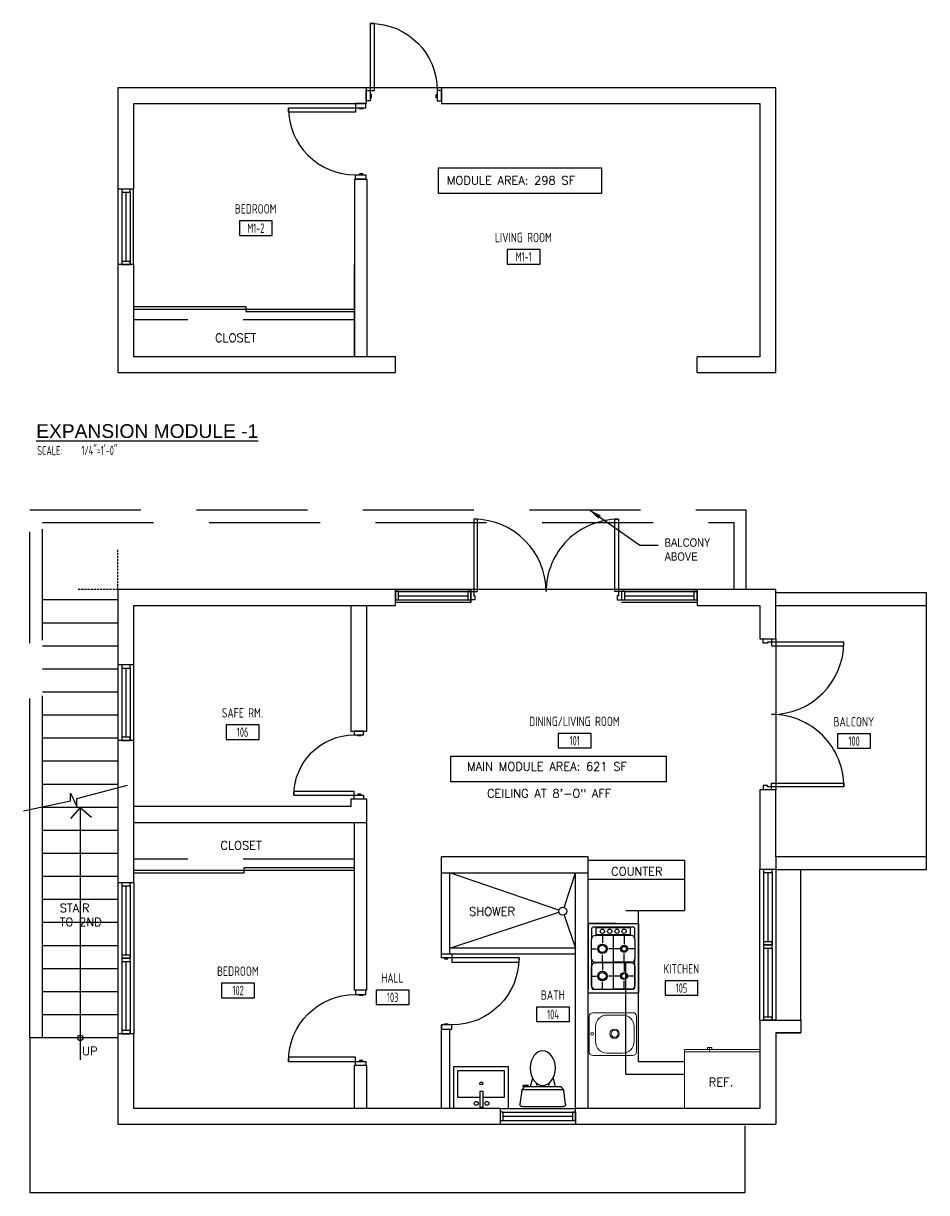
# Model space of a CAD drawing. Header units: inches. Extents: x 23373 to 33923, y 1540 to 5670.
# Tile 106 of 106: x 33491 to 33923, y 2390 to 2948. Entities that reach past the tile are written whole.
import ezdxf
from ezdxf.enums import TextEntityAlignment as Align

# ---------------------------------------------------------------- set-up
doc = ezdxf.new("R2010")
doc.units = ezdxf.units.IN
doc.header["$LTSCALE"] = 2
doc.header["$MEASUREMENT"] = 0
doc.linetypes.add('DASHED', pattern=[0.75, 0.5, -0.25])
doc.linetypes.add('HIDDEN', pattern=[0.375, 0.25, -0.125])
doc.layers.get('0').update_dxf_attribs({"color": 8, "linetype": 'CONTINUOUS'})
for name, color, linetype in [('a-door', 8, 'CONTINUOUS'), ('eeRecepLINE', 120, 'HIDDEN'), ('FIXT', 8, 'CONTINUOUS'), ('G-SYMB', 1, 'CONTINUOUS'), ('roof', 8, 'DASHED'), ('TEXT', 2, 'CONTINUOUS'), ('Walls', 1, 'CONTINUOUS')]:
    doc.layers.add(name, color=color, linetype=linetype)
doc.layers.add('DIM', color=4, linetype='CONTINUOUS', lineweight=13)
doc.layers.add('I-FURN', color=9, linetype='CONTINUOUS', lineweight=9)
doc.styles.add('LAR', font='arial.ttf', dxfattribs={"height": 0.25})
doc.styles.add('MED', font='archstyl.shx', dxfattribs={"width": 0.8, "height": 0.125})
doc.styles.get("Standard").update_dxf_attribs({"font": 'simplex.shx'})
doc.dimstyles.new('Copy of STANDARD', dxfattribs={"dimtxt": 8, "dimasz": 3, "dimexe": 3, "dimexo": 3, "dimgap": 3, "dimtad": 1, "dimrnd": 1, "dimzin": 3, "dimdsep": 46, "dimlunit": 4, "dimtxsty": 'Standard', "dimblk": 'ARCHTICK', "dimcen": 3, "dimdle": 3, "dimadec": 0, "dimazin": 0, "dimtfac": 1, "dimtix": 1, "dimtofl": 0, "dimtmove": 1, "dimatfit": 3, "dimfxl": 3, "dimtolj": 1, "dimtzin": 0, "dimlwd": -1, "dimlwe": -1, "dimarcsym": 0})

# ---------------------------------------------------------------- blocks, each defined once
blk = doc.blocks.new('_ArchTick')
at = {"color": 0, "linetype": 'ByBlock', "const_width": 0.15}
blk.add_lwpolyline([(-0.5, -0.5), (0.5, 0.5)], dxfattribs=at)
blk = doc.blocks.new('*U5')
for points in [[(0, 0), (1.5, 0), (1.5, 2), (2, 2), (2, 4), (0, 4)], [(72, 0), (70.5, 0), (70.5, 2), (70, 2), (70, 4), (72, 4)]]:
    blk.add_lwpolyline(points)
for points in [[(3.25, 0), (3.25, -34.5), (1.5, -34.5), (1.5, 0)], [(68.75, 0), (68.75, -34.5), (70.5, -34.5), (70.5, 0)]]:
    blk.add_lwpolyline(points, close=True)
for centre, start, end in [((1.5, 0), 270, 0), ((70.5, 0), 180, 270)]:
    blk.add_arc(centre, 34.5, start, end)
blk = doc.blocks.new('*U68')
at = {"layer": 'a-door', "color": 2, "linetype": 'Continuous', "lineweight": -3}
for points in [[(2, 5), (4, 5), (4, 37), (2, 37)], [(2, 0), (0, 0), (0, 5), (2, 5)], [(2, 1.5), (2.5, 1.5), (2.5, 3), (2, 3)], [(34, 1.5), (33.5, 1.5), (33.5, 3), (34, 3)], [(34, 0), (36, 0), (36, 5), (34, 5)]]:
    blk.add_lwpolyline(points, close=True, dxfattribs=at)
at = {"layer": 'a-door', "color": 2, "linetype": 'Continuous', "lineweight": -3, "extrusion": (0, 0, -1)}
blk.add_arc((-2, 5), 32, 90, 180, dxfattribs=at)
blk = doc.blocks.new('AINC-ROOMID')
at = {"layer": 'G-SYMB'}
blk.add_lwpolyline([(-0.247, -0.352), (0.253, -0.352), (0.253, -0.161), (-0.247, -0.161)], close=True, dxfattribs=at)
at = {"layer": 'G-SYMB', "color": 4, "linetype": 'Continuous', "style": 'MED', "oblique": -180, "text_generation_flag": 6}
for tag, p in [('%%UROOM-ID', (0, 0.209)), ('%%USPAN', (0, 0))]:
    blk.add_attdef(tag, text='', height=0.125, rotation=180, dxfattribs=at).set_placement(p, align=Align.MIDDLE)
at = {"layer": 'G-SYMB', "color": 4, "linetype": 'Continuous', "style": 'MED', "text_generation_flag": 6, "width": 0.75}
blk.add_attdef('R-NUM', text='', height=0.125, rotation=180, dxfattribs=at).set_placement((0.003, -0.256), align=Align.MIDDLE)
blk = doc.blocks.new('A$C6F230B04')
at = {"ltscale": 48}
for p, q in [((0.82, 18.91), (0, 25.49)), ((0.99, 26.61), (20.75, 26.61)), ((21.74, 25.49), (20.91, 18.91)), ((20.8, 18.63), (0.95, 18.63)), ((2.04, 17.13), (1.03, 18.41)), ((19.7, 17.13), (2.04, 17.13)), ((5.96, 13), (4.9, 17.13)), ((15.78, 13), (16.84, 17.13)), ((20.71, 18.41), (19.7, 17.13)), ((3.98, 16.63), (1.48, 16.63))]:
    blk.add_line(p, q, dxfattribs=at)
for p, q in [((1.48, 17.13), (1.48, 16.63)), ((1.87, 17.13), (1.5, 17.13)), ((3.98, 17.13), (3.98, 16.63)), ((7.9, 15.45), (7.9, 16.08)), ((8.15, 16.33), (8.15, 16.33)), ((8.4, 15.8), (8.4, 16.08)), ((13.34, 15.8), (13.34, 16.08)), ((13.59, 16.33), (13.59, 16.33)), ((13.84, 15.45), (13.84, 16.08))]:
    blk.add_line(p, q)
for centre in [(8.15, 16.09), (13.59, 16.09)]:
    blk.add_circle(centre, 0.125)
for centre, start, end in [((0.99, 25.61), 90, 187.1438), ((20.75, 25.61), 352.8562, 90), ((1.82, 19.03), 187.1438, 218.2232), ((19.92, 19.03), 321.7768, 352.8562)]:
    blk.add_arc(centre, 1, start, end, dxfattribs=at)
for centre, start, end in [((8.15, 16.08), 90, 180), ((8.15, 16.08), 0, 90), ((13.59, 16.08), 90, 180), ((13.59, 16.08), 0, 90)]:
    blk.add_arc(centre, 0.25, start, end)
blk.add_ellipse((10.87, 8.25), major_axis=(0, 8.29), ratio=0.724165)
blk = doc.blocks.new('Refrigerator-2 door - 36 in top')
for p, q in [((0, -26.999999), (36, -26.999999)), ((12, -26.999999), (12, -28.999999)), ((11, -27.999999), (11, -28.999999)), ((11, -28.999999), (13, -28.999999)), ((13, -28.999999), (13, -27.999999))]:
    blk.add_line(p, q)
blk.add_lwpolyline([(0, -27.999999), (0, 0), (36, 0), (36, -27.999999)], close=True)
blk = doc.blocks.new('AINC-TITLE')
at = {"layer": 'G-SYMB', "color": 4, "linetype": 'Continuous', "style": 'MED', "width": 0.75}
blk.add_text('SCALE:', height=0.125, dxfattribs=at).set_placement((-0.88, -0.307))
at = {"layer": 'G-SYMB', "color": 1, "linetype": 'Continuous', "style": 'LAR'}
blk.add_attdef('%%UDRAWING-TITLE', (-0.895, -0.072), '', height=0.188, dxfattribs=at)
at = {"layer": 'G-SYMB', "color": 4, "linetype": 'Continuous', "style": 'MED', "width": 0.75}
blk.add_attdef('SCALE', (-0.277, -0.304), '', height=0.125, dxfattribs=at)

msp = doc.modelspace()

# ---------------------------------------------------------------- linework, layer by layer
at = {"color": 1}
for p, q in [((33690.93783677, 2916.83184781), (33654.93783677, 2916.83184781)), ((33812.93783677, 2677.35002628), (33668.93783677, 2677.35002628)), ((33922.56283677, 2549.72502673), (33922.56283677, 2669.72502673)), ((33850.56283677, 2653.72502673), (33850.56283677, 2617.72502673)), ((33850.56283677, 2617.72502673), (33850.56283677, 2581.72502673)), ((33746.97936319, 2524.28863969), (33694.93783677, 2542.10002673)), ((33749.44638478, 2525.60169291), (33754.93783677, 2542.10002673)), ((33694.93783677, 2506.10002673), (33746.97465432, 2523.2723903)), ((33749.4666327, 2521.94896149), (33754.93783677, 2506.10002673)), ((33754.93783677, 2506.10002673), (33694.93783677, 2506.10002673)), ((33695.93783677, 2503.51350776), (33754.93783677, 2503.51350776))]:
    msp.add_line(p, q, dxfattribs=at)
at = {"ltscale": 10}
for p, q in [((33516.89012558, 2577.6644126), (33541.03608119, 2584.03106196)), ((33513.75992229, 2576.43579534), (33513.75992229, 2580.12164712)), ((33513.75992229, 2580.12164712), (33516.89012558, 2573.75499776)), ((33491.29119303, 2571.63278131), (33513.75992229, 2576.43579534)), ((33516.89012558, 2573.75499776), (33516.89012558, 2577.6644126))]:
    msp.add_line(p, q, dxfattribs=at)
at = {"color": 8}
for p, q in [((33760.93783677, 2548.10002673), (33806.93783677, 2548.10002673)), ((33806.93783677, 2548.10002673), (33806.93783677, 2524.10002673)), ((33778.93783677, 2524.10002673), (33806.93783677, 2524.10002673)), ((33784.93783677, 2452.10002673), (33784.93783677, 2524.10002673)), ((33774.2521036, 2517.96709582), (33760.96148748, 2517.96709582)), ((33760.96148748, 2517.96709582), (33760.96148748, 2486.65225868)), ((33760.96148748, 2517.96709582), (33784.96148748, 2517.96709582)), ((33760.96148748, 2484.89615183), (33760.96148748, 2517.96709582)), ((33760.96148748, 2517.96709582), (33784.93783677, 2517.96709582)), ((33784.93783677, 2517.96709582), (33784.93783677, 2484.89615183)), ((33762.61496173, 2515.2111433), (33762.61496173, 2510.52597537)), ((33763.71744, 2516.31362157), (33782.18188424, 2516.31362157)), ((33764.26843598, 2512.17944963), (33764.68180454, 2512.17944963)), ((33764.68180454, 2516.03788042), (33781.2175197, 2516.03788042)), ((33764.68180454, 2516.03788042), (33764.68180454, 2512.45519077)), ((33781.2175197, 2512.45519077), (33764.68180454, 2512.45519077)), ((33781.2175197, 2512.17944963), (33764.68180454, 2512.17944963)), ((33767.78255508, 2512.17944963), (33767.78255508, 2508.67797474)), ((33772.94966212, 2512.17944963), (33772.94966212, 2499.54836529)), ((33778.11725548, 2512.17944963), (33778.11725548, 2508.09925875)), ((33781.2175197, 2512.45519077), (33781.2175197, 2516.03788042)), ((33781.63088826, 2512.17944963), (33781.2175197, 2512.17944963)), ((33783.28436251, 2510.52597537), (33783.28436251, 2515.2111433)), ((33762.61496173, 2501.20183954), (33762.61496173, 2510.52597537)), ((33762.61496173, 2505.86415061), (33764.96873096, 2505.86415061)), ((33775.88166102, 2505.86415061), (33770.59637921, 2505.86415061)), ((33783.28436251, 2505.86415061), (33780.35236361, 2505.86415061)), ((33783.28436251, 2510.52597537), (33783.28436251, 2501.20183954)), ((33762.61496173, 2501.20183954), (33762.61496173, 2487.65210436)), ((33767.78255508, 2499.54836529), (33767.78255508, 2503.05032649)), ((33778.11725548, 2499.54836529), (33778.11725548, 2503.62855616)), ((33783.28436251, 2487.65210436), (33783.28436251, 2501.20183954)), ((33762.61496173, 2488.20310034), (33762.61496173, 2497.52723617)), ((33764.26843598, 2499.54836529), (33772.94966212, 2499.54836529)), ((33764.26843598, 2499.18119674), (33764.68180454, 2499.18119674)), ((33781.2175197, 2499.18119674), (33764.68180454, 2499.18119674)), ((33767.78255508, 2499.18119674), (33767.78255508, 2495.67923554)), ((33781.63088826, 2499.54836529), (33772.94966212, 2499.54836529)), ((33772.94966212, 2499.18119674), (33772.94966212, 2486.54962609)), ((33778.11725548, 2499.18119674), (33778.11725548, 2495.10051955)), ((33781.63088826, 2499.18119674), (33781.2175197, 2499.18119674)), ((33783.28436251, 2497.52723617), (33783.28436251, 2488.20310034)), ((33762.61496173, 2492.86541141), (33764.96873096, 2492.86541141)), ((33767.78255508, 2486.54962609), (33767.78255508, 2490.05158729)), ((33775.88166102, 2492.86541141), (33770.59637921, 2492.86541141)), ((33778.11725548, 2486.54962609), (33778.11725548, 2490.62981696)), ((33783.28436251, 2492.86541141), (33780.35236361, 2492.86541141)), ((33760.96148748, 2484.89615183), (33784.93783677, 2484.89615183)), ((33763.71744, 2486.54962609), (33782.18188424, 2486.54962609)), ((33764.26843598, 2486.54962609), (33772.94966212, 2486.54962609)), ((33781.63088826, 2486.54962609), (33772.94966212, 2486.54962609)), ((33784.93783677, 2452.10002673), (33806.93783677, 2452.10002673))]:
    msp.add_line(p, q, dxfattribs=at)
at = {"color": 2, "ltscale": 10}
for p, q in [((33494.43783677, 2463.35002628), (33494.43783677, 2389.50200102)), ((33835.90183768, 2389.50200102), (33835.90183768, 2421.35002628)), ((33494.43783677, 2389.50200102), (33835.90183768, 2389.50200102))]:
    msp.add_line(p, q, dxfattribs=at)
at = {"color": 1}
msp.add_circle((33748.83733859, 2523.771895), 1.92849622, dxfattribs=at)
at = {"color": 8}
for centre, radius in [((33767.78255508, 2514.24677876), 1.02424463), ((33771.25485101, 2514.24677876), 1.02424463), ((33774.72714694, 2514.24677876), 1.02424463), ((33778.11725548, 2514.24677876), 1.02424463), ((33767.78255508, 2505.86415061), 2.26271629), ((33767.78255508, 2505.86415061), 1.71153551), ((33778.11725548, 2505.86415061), 1.68421428), ((33778.11725548, 2505.86415061), 1.1330335), ((33767.78255508, 2492.86541141), 2.26271629), ((33767.78255508, 2492.86541141), 1.71153551), ((33778.11725548, 2492.86541141), 1.68421428), ((33778.11725548, 2492.86541141), 1.1330335)]:
    msp.add_circle(centre, radius, dxfattribs=at)
for centre, radius, start, end in [((33764.26843598, 2510.52597537), 1.65354234, 90.0000025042, 180), ((33763.71744, 2515.2111433), 1.10236156, 90, 180), ((33781.63088826, 2510.52597537), 1.65354234, 0, 90.0000025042), ((33782.18188424, 2515.2111433), 1.10236156, 0, 90.0000025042), ((33764.26843598, 2501.20183954), 1.65354234, 180, 270), ((33781.63088826, 2501.20183954), 1.65354234, 270, 0), ((33764.26843598, 2497.52723617), 1.65354234, 90.0000025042, 180), ((33781.63088826, 2497.52723617), 1.65354234, 0, 90.0000025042), ((33764.26843598, 2488.20310034), 1.65354234, 180, 270), ((33763.71744, 2487.65210436), 1.10236156, 180, 270), ((33781.63088826, 2488.20310034), 1.65354234, 270, 0), ((33782.18188424, 2487.65210436), 1.10236156, 270, 0)]:
    msp.add_arc(centre, radius, start, end, dxfattribs=at)
at = {"layer": 'a-door'}
for p, q in [((33536.43783677, 2868.45684737), (33536.43783809, 2832.45684737)), ((33543.75186651, 2868.45684737), (33543.75186651, 2832.45684737)), ((33538.25033743, 2866.95684537), (33538.25033743, 2832.45684737)), ((33540.25033743, 2866.95684537), (33540.25033743, 2833.95684737)), ((33542.23116343, 2866.95684737), (33542.23116343, 2832.45684936)), ((33668.93783677, 2677.35002584), (33704.93783677, 2677.35002584)), ((33670.43783677, 2676.35002584), (33704.93783477, 2676.35002584)), ((33670.43783677, 2674.35002584), (33703.43783477, 2674.35002584)), ((33776.93783677, 2677.35002584), (33812.93783677, 2677.35002584)), ((33778.43783677, 2676.35002584), (33812.93783477, 2676.35002584)), ((33778.43783677, 2674.35002584), (33811.43783477, 2674.35002584)), ((33668.93783677, 2671.35002584), (33704.93783677, 2671.35002717)), ((33670.43783677, 2672.35002584), (33704.93783477, 2672.35002584)), ((33776.93783677, 2671.35002584), (33812.93783677, 2671.35002717)), ((33778.43783677, 2672.35002584), (33812.93783477, 2672.35002584)), ((33536.43783677, 2641.35002628), (33536.43783809, 2605.35002628)), ((33538.25033677, 2639.85002628), (33538.25033677, 2605.35002828)), ((33540.25033677, 2639.85002628), (33540.25033677, 2606.85002828)), ((33542.25033677, 2639.85002628), (33542.25033677, 2605.35002828)), ((33543.93466099, 2641.35002628), (33543.93466099, 2605.35002628)), ((33518.43783677, 2573.35002628), (33513.80901832, 2568.03618061)), ((33518.43783677, 2573.35002628), (33518.43783677, 2452.90686328)), ((33518.43783677, 2573.35002628), (33523.75198401, 2568.72094514)), ((33842.78437872, 2543.72502669), (33842.78438004, 2507.72502669)), ((33844.7503361, 2542.22502673), (33844.7503361, 2507.72502872)), ((33846.7503361, 2542.22502673), (33846.7503361, 2509.22502872)), ((33848.7503361, 2542.22502673), (33848.7503361, 2507.72502872)), ((33850.56283677, 2543.72502673), (33850.56283677, 2507.72502673)), ((33862.56283677, 2471.72502673), (33862.56283677, 2543.72502673)), ((33536.43783544, 2537.3500264), (33536.43783677, 2501.3500264)), ((33538.2503361, 2535.8500264), (33538.2503361, 2501.35002839)), ((33540.2503361, 2535.8500264), (33540.2503361, 2502.85002839)), ((33542.2503361, 2535.8500264), (33542.2503361, 2501.35002839)), ((33544.06283677, 2537.3500264), (33544.06283677, 2501.3500264)), ((33842.78438004, 2507.72502673), (33842.78438137, 2471.72502673)), ((33844.7503361, 2506.22502673), (33844.7503361, 2471.72502872)), ((33846.7503361, 2506.22502673), (33846.7503361, 2473.22502872)), ((33848.7503361, 2506.22502673), (33848.7503361, 2471.72502872)), ((33850.56283677, 2507.72502673), (33850.56283677, 2471.72502673)), ((33536.43783544, 2501.3500264), (33536.43783677, 2465.3500264)), ((33544.06283677, 2501.3500264), (33544.06283677, 2465.3500264)), ((33538.2503361, 2499.8500264), (33538.2503361, 2465.35002839)), ((33540.2503361, 2499.8500264), (33540.2503361, 2466.85002839)), ((33542.2503361, 2499.8500264), (33542.2503361, 2465.35002839)), ((33718.93783677, 2429.72502673), (33754.93783677, 2429.72502673)), ((33720.43783677, 2427.91252673), (33754.93783477, 2427.91252673)), ((33718.93783677, 2422.10002673), (33754.93783677, 2422.10002805)), ((33720.43783677, 2425.91252673), (33753.43783477, 2425.91252673)), ((33720.43783677, 2423.91252673), (33754.93783477, 2423.91252673))]:
    msp.add_line(p, q, dxfattribs=at)
at = {"layer": 'a-door', "color": 2, "linetype": 'Continuous', "lineweight": -3}
for p, q in [((33544.06283677, 2812.45684737), (33597.50033677, 2812.45684737)), ((33597.50033677, 2812.45684737), (33597.50033677, 2809.95684737)), ((33544.06283677, 2811.20684737), (33649.31283677, 2811.20684737)), ((33597.50033677, 2809.95684737), (33649.31283677, 2809.95684737)), ((33596.68783677, 2544.60002673), (33649.31283677, 2544.60002673)), ((33596.68783677, 2542.10002673), (33596.68783677, 2544.60002673)), ((33544.06283677, 2543.35002673), (33649.31283677, 2543.35002673)), ((33544.06283677, 2542.10002673), (33596.68783677, 2542.10002673))]:
    msp.add_line(p, q, dxfattribs=at)
at = {"layer": 'a-door', "color": 3}
for p, q in [((33500.43783677, 2463.35002628), (33500.43783677, 2573.58800796)), ((33536.43783677, 2573.35002628), (33500.43783677, 2573.35002628)), ((33494.43783677, 2463.35002628), (33494.43783677, 2572.30542167)), ((33536.43783677, 2562.35002628), (33500.43783677, 2562.35002628)), ((33536.43783677, 2551.35002628), (33500.43783677, 2551.35002628)), ((33536.43783677, 2540.35002628), (33500.43783677, 2540.35002628)), ((33536.43783677, 2529.35002628), (33500.43783677, 2529.35002628)), ((33536.43783677, 2518.35002628), (33500.43783677, 2518.35002628)), ((33536.43783677, 2507.35002628), (33500.43783677, 2507.35002628)), ((33536.43783677, 2496.35002628), (33500.43783677, 2496.35002628)), ((33536.43783677, 2485.35002628), (33500.43783677, 2485.35002628)), ((33536.43783677, 2474.35002628), (33500.43783677, 2474.35002628)), ((33536.43783677, 2463.35002628), (33494.43783677, 2463.35002628))]:
    msp.add_line(p, q, dxfattribs=at)
at = {"layer": 'a-door'}
for points in [[(33538.25033743, 2868.45684537), (33538.25033743, 2866.95684537), (33542.25033743, 2866.95684537), (33542.25033743, 2868.45684537)], [(33538.25033743, 2833.95684737), (33538.25033743, 2832.45684737), (33542.25033743, 2832.45684737), (33542.25033743, 2833.95684737)], [(33668.93783677, 2672.35002584), (33670.43783677, 2672.35002584), (33670.43783677, 2676.35002584), (33668.93783677, 2676.35002584)], [(33703.43783477, 2672.35002584), (33704.93783477, 2672.35002584), (33704.93783477, 2676.35002584), (33703.43783477, 2676.35002584)], [(33776.93783677, 2672.35002584), (33778.43783677, 2672.35002584), (33778.43783677, 2676.35002584), (33776.93783677, 2676.35002584)], [(33811.43783477, 2672.35002584), (33812.93783477, 2672.35002584), (33812.93783477, 2676.35002584), (33811.43783477, 2676.35002584)], [(33538.25033677, 2641.35002628), (33538.25033677, 2639.85002628), (33542.25033677, 2639.85002628), (33542.25033677, 2641.35002628)], [(33538.25033677, 2606.85002828), (33538.25033677, 2605.35002828), (33542.25033677, 2605.35002828), (33542.25033677, 2606.85002828)], [(33844.7503361, 2543.72502673), (33844.7503361, 2542.22502673), (33848.7503361, 2542.22502673), (33848.7503361, 2543.72502673)], [(33538.2503361, 2537.3500264), (33538.2503361, 2535.8500264), (33542.2503361, 2535.8500264), (33542.2503361, 2537.3500264)], [(33844.7503361, 2509.22502872), (33844.7503361, 2507.72502872), (33848.7503361, 2507.72502872), (33848.7503361, 2509.22502872)], [(33844.7503361, 2507.72502673), (33844.7503361, 2506.22502673), (33848.7503361, 2506.22502673), (33848.7503361, 2507.72502673)], [(33538.2503361, 2502.85002839), (33538.2503361, 2501.35002839), (33542.2503361, 2501.35002839), (33542.2503361, 2502.85002839)], [(33538.2503361, 2501.3500264), (33538.2503361, 2499.8500264), (33542.2503361, 2499.8500264), (33542.2503361, 2501.3500264)], [(33844.7503361, 2473.22502872), (33844.7503361, 2471.72502872), (33848.7503361, 2471.72502872), (33848.7503361, 2473.22502872)], [(33538.2503361, 2466.85002839), (33538.2503361, 2465.35002839), (33542.2503361, 2465.35002839), (33542.2503361, 2466.85002839)], [(33718.93783677, 2423.91252673), (33720.43783677, 2423.91252673), (33720.43783677, 2427.91252673), (33718.93783677, 2427.91252673)], [(33753.43783477, 2423.91252673), (33754.93783477, 2423.91252673), (33754.93783477, 2427.91252673), (33753.43783477, 2427.91252673)]]:
    msp.add_lwpolyline(points, close=True, dxfattribs=at)
msp.add_circle((33518.43783677, 2463.35002628), 1.27680946, dxfattribs=at)
at = {"layer": 'DIM', "color": 4, "ltscale": 10}
msp.add_line((33760.93783677, 2535.8430837), (33760.93783677, 2535.99248799), dxfattribs=at)
at = {"layer": 'eeRecepLINE', "ltscale": 2}
for q in [(33536.43783677, 2696.32981805), (33517.15150087, 2677.35002628)]:
    msp.add_line((33536.43783677, 2677.35002628), q, dxfattribs=at)
at = {"layer": 'FIXT'}
for p, q in [((33696.78680206, 2449.72502673), (33722.78680206, 2449.72502673)), ((33696.78680206, 2429.72502673), (33696.78680206, 2449.72502673)), ((33722.78680206, 2449.72502673), (33722.78680206, 2429.72502673)), ((33698.78680206, 2447.72502673), (33720.78680206, 2447.72502673)), ((33698.78680206, 2434.97105303), (33698.78680206, 2447.72502673)), ((33720.78680206, 2447.72502673), (33720.78680206, 2434.97105303)), ((33709.24053413, 2434.97105303), (33698.78680206, 2434.97105303)), ((33709.24053413, 2437.75498057), (33709.24053413, 2430.3144379)), ((33710.84260934, 2437.75498057), (33709.24053413, 2437.75498057)), ((33710.84260934, 2430.3144379), (33710.84260934, 2437.75498057)), ((33720.78680206, 2434.97105303), (33710.84260934, 2434.97105303)), ((33709.24053413, 2430.3144379), (33710.84260934, 2430.3144379))]:
    msp.add_line(p, q, dxfattribs=at)
for centre, radius in [((33709.9271271, 2441.64694214), 0.68659297), ((33707.52405171, 2432.08876235), 0.91544482), ((33712.61627665, 2432.08876235), 0.91544482)]:
    msp.add_circle(centre, radius, dxfattribs=at)
at = {"layer": 'I-FURN', "color": 8}
for p, q in [((33761.49745919, 2473.69952359), (33761.49745919, 2456.60430547)), ((33763.15098207, 2475.35306593), (33782.34620193, 2475.35299784)), ((33769.94463927, 2474.25051957), (33777.38557978, 2474.25051957)), ((33783.99977344, 2473.69952359), (33783.99974426, 2456.61232332)), ((33764.4328023, 2461.57323522), (33764.4328023, 2468.73861452)), ((33782.89739243, 2468.73861452), (33782.89739243, 2461.57323522)), ((33777.38558465, 2456.06133017), (33769.94464413, 2456.06133017)), ((33763.15098207, 2454.95878381), (33782.34620193, 2454.95885189))]:
    msp.add_line(p, q, dxfattribs=at)
for centre, radius in [((33773.57254546, 2465.29924913), 2.26001238), ((33773.57254546, 2465.29924913), 1.68200641), ((33762.90196934, 2465.23385601), 0.65410217)]:
    msp.add_circle(centre, radius, dxfattribs=at)
for centre, radius, start, end in [((33763.15098207, 2473.69952359), 1.65354234, 90.0000025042, 180), ((33769.94463927, 2468.73861452), 5.51180779, 90.0000025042, 180), ((33777.38558465, 2468.73861452), 5.51180779, 0, 90.0000100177), ((33782.34620193, 2473.69952359), 1.65354234, 0, 90.0000100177), ((33769.94464413, 2461.57323522), 5.51180779, 180, 270), ((33777.38558465, 2461.57323522), 5.51180779, 270, 0), ((33763.15098207, 2456.61232614), 1.65354234, 180, 269.9999974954), ((33782.34620193, 2456.61232614), 1.65354234, 269.9999899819, 0)]:
    msp.add_arc(centre, radius, start, end, dxfattribs=at)
at = {"layer": 'roof', "ltscale": 53}
for p, q in [((33649.31283677, 2805.961787), (33544.06283677, 2805.961787)), ((33494.43783677, 2715.35002628), (33836.43783677, 2715.35002628)), ((33494.43783677, 2572.30542167), (33494.43783677, 2715.35002628)), ((33836.43783677, 2677.35002628), (33836.43783677, 2715.35002628)), ((33500.43783677, 2709.35002628), (33830.43783677, 2709.35002628)), ((33500.43783677, 2573.58800796), (33500.43783677, 2709.35002628)), ((33830.43783677, 2709.35002628), (33830.43783677, 2677.35002628)), ((33536.43783677, 2672.35002628), (33500.43783677, 2672.35002628)), ((33536.43783677, 2661.35002628), (33500.43783677, 2661.35002628)), ((33536.43783677, 2650.35002628), (33500.43783677, 2650.35002628)), ((33536.43783677, 2639.35002628), (33500.43783677, 2639.35002628)), ((33536.43783677, 2628.35002628), (33500.43783677, 2628.35002628)), ((33536.43783677, 2617.35002628), (33500.43783677, 2617.35002628)), ((33536.43783677, 2606.35002628), (33500.43783677, 2606.35002628)), ((33536.43783677, 2595.35002628), (33500.43783677, 2595.35002628)), ((33536.43783677, 2584.35002628), (33500.43783677, 2584.35002628)), ((33649.31283677, 2548.59508709), (33544.06283677, 2548.59508709)), ((33760.72035095, 2539.05873385), (33806.72035095, 2539.05873385)), ((33778.93783677, 2446.10002673), (33778.93783677, 2524.10002673)), ((33778.93783677, 2446.10002673), (33806.93783677, 2446.10002673))]:
    msp.add_line(p, q, dxfattribs=at)
at = {"layer": 'TEXT', "color": 2}
for points in [[(33689.52072983, 2878.59937541), (33767.32875644, 2878.59937541), (33767.32875644, 2866.39084061), (33689.52072983, 2866.39084061)], [(33695.34984725, 2597.78488319), (33798.21639561, 2597.78488319), (33798.21639561, 2585.57634839), (33695.34984725, 2585.57634839)]]:
    msp.add_lwpolyline(points, close=True, dxfattribs=at)
at = {"layer": 'Walls'}
for p, q in [((33654.93783677, 2916.83184781), (33536.43783677, 2916.83184781)), ((33536.43783677, 2916.83184781), (33536.43783677, 2780.83184781)), ((33654.93783677, 2916.83184781), (33654.93783677, 2909.20684781)), ((33850.56283677, 2916.83184781), (33690.93783677, 2916.83184781)), ((33690.93783677, 2916.83184781), (33690.93783677, 2909.20684781)), ((33850.56283677, 2780.83184781), (33850.56283677, 2916.83184781)), ((33544.06283677, 2909.20684781), (33654.93783677, 2909.20684781)), ((33544.06283677, 2868.45684737), (33544.06283677, 2909.20684781)), ((33690.93783677, 2909.20684781), (33842.93783677, 2909.20684781)), ((33842.93783677, 2909.20684781), (33842.93783677, 2788.45684781)), ((33544.06283677, 2868.45684737), (33536.43783677, 2868.45684737)), ((33649.31283677, 2873.20684781), (33649.31283677, 2788.45684781)), ((33649.31283677, 2873.20684781), (33655.31283677, 2873.20684781)), ((33655.31283677, 2873.20684781), (33655.31283677, 2788.45684781)), ((33544.06283677, 2832.45684737), (33536.43783809, 2832.45684737)), ((33544.06283677, 2788.45684781), (33544.06283677, 2832.45684737)), ((33649.31283677, 2788.45684781), (33649.31283677, 2832.45684737)), ((33668.93783677, 2788.45684781), (33544.06283677, 2788.45684781)), ((33668.93783677, 2780.83184781), (33668.93783677, 2788.45684781)), ((33842.93783677, 2788.45684781), (33812.93783677, 2788.45684781)), ((33812.93783677, 2780.83184781), (33812.93783677, 2788.45684781)), ((33536.43783677, 2780.83184781), (33668.93783677, 2780.83184781)), ((33812.93783677, 2780.83184781), (33850.56283677, 2780.83184781)), ((33536.43783677, 2677.35002628), (33536.43783677, 2537.3500264)), ((33668.93783677, 2677.35002628), (33536.43783677, 2677.35002628)), ((33668.93783677, 2669.72502628), (33668.93783677, 2677.35002628)), ((33704.93783677, 2671.35002628), (33704.93783677, 2677.35002628)), ((33704.93783677, 2677.35002584), (33704.93783677, 2671.35002717)), ((33850.56283677, 2677.35002628), (33812.93783677, 2677.35002628)), ((33812.93783677, 2677.35002628), (33812.93783677, 2669.72502628)), ((33850.56283677, 2675.72502673), (33850.56283677, 2677.35002628)), ((33922.56283677, 2675.72502673), (33850.56283677, 2675.72502673)), ((33850.56283677, 2669.72502628), (33850.56283677, 2675.72502673)), ((33922.56283677, 2669.72502673), (33922.56283677, 2675.72502673)), ((33544.06283677, 2641.35002628), (33544.06283677, 2669.72502628)), ((33544.06283677, 2669.72502628), (33668.93783677, 2669.72502628)), ((33647.68783677, 2669.35002628), (33647.68783677, 2609.72502673)), ((33655.31283677, 2609.72502673), (33655.31283677, 2669.35002628)), ((33812.93783677, 2669.72502628), (33842.93783677, 2669.72502628)), ((33842.93783677, 2669.72502628), (33842.93783677, 2653.72502673)), ((33850.56283677, 2669.72502673), (33922.56283677, 2669.72502673)), ((33850.56283677, 2653.72502673), (33850.56283677, 2669.72502628)), ((33842.93783677, 2653.72502673), (33850.56283677, 2653.72502673)), ((33544.06283677, 2641.35002628), (33536.43783677, 2641.35002628)), ((33647.68783677, 2609.72502673), (33655.31283677, 2609.72502673)), ((33544.06283677, 2605.35002628), (33536.43783809, 2605.35002628)), ((33544.06283677, 2537.3500264), (33544.06283677, 2605.35002628)), ((33842.93783677, 2581.72502673), (33842.93783677, 2543.72502673)), ((33850.56283677, 2581.72502673), (33842.93783677, 2581.72502673)), ((33850.56283677, 2549.72502673), (33850.56283677, 2581.72502673)), ((33647.68783677, 2573.72502673), (33544.06283677, 2573.72502673)), ((33647.68783677, 2577.35002673), (33647.68783677, 2573.72502673)), ((33655.31283677, 2577.35002673), (33647.68783677, 2577.35002673)), ((33655.31283677, 2566.10002673), (33655.31283677, 2577.35002673)), ((33544.06283677, 2566.10002673), (33655.31283677, 2566.10002673)), ((33649.31283677, 2486.10002673), (33649.31283677, 2566.10002673)), ((33655.31283677, 2486.10002673), (33655.31283677, 2566.10002673)), ((33760.93783677, 2549.72502673), (33690.93783677, 2549.72502673)), ((33690.93783677, 2542.10002673), (33690.93783677, 2549.72502673)), ((33690.93783677, 2501.51350776), (33690.93783677, 2548.10002673)), ((33760.93783677, 2542.10002673), (33760.93783677, 2549.72502673)), ((33760.93783677, 2429.72502673), (33760.93783677, 2548.10002673)), ((33922.56283677, 2549.72502673), (33850.56283677, 2549.72502673)), ((33850.56283677, 2549.72502673), (33850.56283677, 2543.72502673)), ((33922.56283677, 2543.72502673), (33922.56283677, 2549.72502673)), ((33690.93783677, 2542.10002673), (33760.93783677, 2542.10002673)), ((33694.93783677, 2503.51350776), (33694.93783677, 2542.10002673)), ((33754.93783677, 2428.10002673), (33754.93783677, 2542.10002673)), ((33850.56283677, 2543.72502673), (33842.93783677, 2543.72502673)), ((33850.56283677, 2543.72502673), (33922.56283677, 2543.72502673)), ((33544.06283677, 2537.3500264), (33536.43783544, 2537.3500264)), ((33655.31283677, 2486.10002673), (33649.31283677, 2486.10002673)), ((33690.93783677, 2429.72502673), (33690.93783677, 2469.51350776)), ((33694.93783677, 2429.72502673), (33694.93783677, 2467.51350776)), ((33842.93783677, 2471.72502673), (33842.93783677, 2429.72502673)), ((33842.93783677, 2471.72502673), (33850.56283677, 2471.72502673)), ((33850.56283677, 2471.72502673), (33844.56283809, 2471.72502673)), ((33850.56283677, 2471.72502673), (33862.56283677, 2471.72502673)), ((33862.56283677, 2471.72502673), (33862.56283677, 2465.72502673)), ((33536.43783677, 2465.3500264), (33536.43783677, 2422.10002673)), ((33544.06283677, 2465.3500264), (33536.43783677, 2465.3500264)), ((33544.06283677, 2429.72502673), (33544.06283677, 2465.3500264)), ((33850.56283677, 2465.72502673), (33862.56283677, 2465.72502673)), ((33862.56283677, 2465.72502673), (33850.56283677, 2465.72502673)), ((33850.56283677, 2465.72502673), (33850.56283677, 2422.10002673)), ((33649.31283677, 2429.72502673), (33649.31283677, 2450.10002673)), ((33655.31283677, 2450.10002673), (33649.31283677, 2450.10002673)), ((33655.31283677, 2429.72502673), (33655.31283677, 2450.10002673)), ((33718.93783677, 2429.72502673), (33544.06283677, 2429.72502673)), ((33718.93783677, 2429.72502673), (33718.93783677, 2422.10002673)), ((33842.93783677, 2429.72502673), (33754.93783677, 2429.72502673)), ((33754.93783677, 2428.10002673), (33754.93783677, 2422.10002805)), ((33536.43783677, 2422.10002673), (33850.56283677, 2422.10002673))]:
    msp.add_line(p, q, dxfattribs=at)

# ---------------------------------------------------------------- block references
ref = msp.add_blockref('AINC-ROOMID', (33602.20935981, 2859.00990589), dxfattribs=dict(xscale=-31.40809428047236, yscale=-35.94597718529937, zscale=31.40809428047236, rotation=180))
ref.add_attrib('%%USPAN', 'BEDROOM', dxfattribs={"layer": 'G-SYMB', "color": 4, "linetype": 'Continuous', "height": 4.493247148, "rotation": 180, "style": 'MED', "text_generation_flag": 6, "width": 0.873758}).set_placement((33602.20935981, 2859.00990589), align=Align.MIDDLE)
ref.add_attrib('R-NUM', 'M1-2', dxfattribs={"layer": 'G-SYMB', "color": 4, "linetype": 'Continuous', "height": 4.493247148, "rotation": 180, "style": 'MED', "text_generation_flag": 6, "width": 0.655319}).set_placement((33602.30282958, 2849.79696115), align=Align.MIDDLE)
ref = msp.add_blockref('AINC-ROOMID', (33730.03756078, 2845.3253353), dxfattribs=dict(xscale=-31.40809428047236, yscale=-35.94597718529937, zscale=31.40809428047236, rotation=180))
ref.add_attrib('%%USPAN', 'LIVING ROOM', dxfattribs={"layer": 'G-SYMB', "color": 4, "linetype": 'Continuous', "height": 4.4932471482, "rotation": 180, "style": 'MED', "text_generation_flag": 6, "width": 0.873758}).set_placement((33730.03756078, 2845.3253353), align=Align.MIDDLE)
ref.add_attrib('R-NUM', 'M1-1', dxfattribs={"layer": 'G-SYMB', "color": 4, "linetype": 'Continuous', "height": 4.493247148, "rotation": 180, "style": 'MED', "text_generation_flag": 6, "width": 0.655319}).set_placement((33730.13103054, 2836.11239056), align=Align.MIDDLE)
ref = msp.add_blockref('AINC-ROOMID', (33595.87150288, 2618.47091066), dxfattribs=dict(xscale=-31.40809428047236, yscale=-35.94597718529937, zscale=31.40809428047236, rotation=180))
ref.add_attrib('%%USPAN', 'SAFE RM.', dxfattribs={"layer": 'G-SYMB', "color": 4, "linetype": 'Continuous', "height": 4.493247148, "rotation": 180, "style": 'MED', "text_generation_flag": 6, "width": 0.873758}).set_placement((33595.87150288, 2618.47091066), align=Align.MIDDLE)
ref.add_attrib('R-NUM', '106', dxfattribs={"layer": 'G-SYMB', "color": 4, "linetype": 'Continuous', "height": 4.493247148, "rotation": 180, "style": 'MED', "text_generation_flag": 6, "width": 0.655319}).set_placement((33595.96497264, 2609.25796591), align=Align.MIDDLE)
ref = msp.add_blockref('AINC-ROOMID', (33754.41745723, 2614.41142944), dxfattribs=dict(xscale=-31.40809428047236, yscale=-35.94597718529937, zscale=31.40809428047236, rotation=180))
ref.add_attrib('%%USPAN', 'DINING/LIVING ROOM', dxfattribs={"layer": 'G-SYMB', "color": 4, "linetype": 'Continuous', "height": 4.4932471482, "rotation": 180, "style": 'MED', "text_generation_flag": 6, "width": 0.873758}).set_placement((33754.41745723, 2614.41142944), align=Align.MIDDLE)
ref.add_attrib('R-NUM', '101', dxfattribs={"layer": 'G-SYMB', "color": 4, "linetype": 'Continuous', "height": 4.493247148, "rotation": 180, "style": 'MED', "text_generation_flag": 6, "width": 0.655319}).set_placement((33754.51092699, 2605.19848469), align=Align.MIDDLE)
ref = msp.add_blockref('AINC-ROOMID', (33887.84153266, 2614.21713495), dxfattribs=dict(xscale=-31.40809428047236, yscale=-35.94597718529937, zscale=31.40809428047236, rotation=180))
ref.add_attrib('%%USPAN', 'BALCONY', dxfattribs={"layer": 'G-SYMB', "color": 4, "linetype": 'Continuous', "height": 4.493247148, "rotation": 180, "style": 'MED', "text_generation_flag": 6, "width": 0.873758}).set_placement((33887.84153266, 2614.21713495), align=Align.MIDDLE)
ref.add_attrib('R-NUM', '100', dxfattribs={"layer": 'G-SYMB', "color": 4, "linetype": 'Continuous', "height": 4.493247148, "rotation": 180, "style": 'MED', "text_generation_flag": 6, "width": 0.655319}).set_placement((33887.93500242, 2605.00419021), align=Align.MIDDLE)
ref = msp.add_blockref('AINC-ROOMID', (33593.72101371, 2495.18655978), dxfattribs=dict(xscale=-31.40809428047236, yscale=-35.94597718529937, zscale=31.40809428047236, rotation=180))
ref.add_attrib('%%USPAN', 'BEDROOM', dxfattribs={"layer": 'G-SYMB', "color": 4, "linetype": 'Continuous', "height": 4.493247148, "rotation": 180, "style": 'MED', "text_generation_flag": 6, "width": 0.873758}).set_placement((33593.72101371, 2495.18655978), align=Align.MIDDLE)
ref.add_attrib('R-NUM', '102', dxfattribs={"layer": 'G-SYMB', "color": 4, "linetype": 'Continuous', "height": 4.493247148, "rotation": 180, "style": 'MED', "text_generation_flag": 6, "width": 0.655319}).set_placement((33593.81448348, 2485.97361503), align=Align.MIDDLE)
ref = msp.add_blockref('AINC-ROOMID', (33667.52088944, 2491.92534639), dxfattribs=dict(xscale=-31.40809428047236, yscale=-35.94597718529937, zscale=31.40809428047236, rotation=180))
ref.add_attrib('%%USPAN', 'HALL', dxfattribs={"layer": 'G-SYMB', "color": 4, "linetype": 'Continuous', "height": 4.493247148, "rotation": 180, "style": 'MED', "text_generation_flag": 6, "width": 0.873758}).set_placement((33667.52088944, 2491.92534639), align=Align.MIDDLE)
ref.add_attrib('R-NUM', '103', dxfattribs={"layer": 'G-SYMB', "color": 4, "linetype": 'Continuous', "height": 4.493247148, "rotation": 180, "style": 'MED', "text_generation_flag": 6, "width": 0.655319}).set_placement((33667.6143592, 2482.71240164), align=Align.MIDDLE)
ref = msp.add_blockref('AINC-ROOMID', (33805.41884462, 2496.32327234), dxfattribs=dict(xscale=-31.40809428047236, yscale=-35.94597718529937, zscale=31.40809428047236, rotation=180))
ref.add_attrib('%%USPAN', 'KITCHEN', dxfattribs={"layer": 'G-SYMB', "color": 4, "linetype": 'Continuous', "height": 4.493247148, "rotation": 180, "style": 'MED', "text_generation_flag": 6, "width": 0.873758}).set_placement((33805.41884462, 2496.32327234), align=Align.MIDDLE)
ref.add_attrib('R-NUM', '105', dxfattribs={"layer": 'G-SYMB', "color": 4, "linetype": 'Continuous', "height": 4.493247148, "rotation": 180, "style": 'MED', "text_generation_flag": 6, "width": 0.655319}).set_placement((33805.51231438, 2487.11032759), align=Align.MIDDLE)
ref = msp.add_blockref('AINC-ROOMID', (33744.08759063, 2483.80190317), dxfattribs=dict(xscale=-31.40809428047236, yscale=-35.94597718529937, zscale=31.40809428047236, rotation=180))
ref.add_attrib('%%USPAN', 'BATH', dxfattribs={"layer": 'G-SYMB', "color": 4, "linetype": 'Continuous', "height": 4.493247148, "rotation": 180, "style": 'MED', "text_generation_flag": 6, "width": 0.873758}).set_placement((33744.08759063, 2483.80190317), align=Align.MIDDLE)
ref.add_attrib('R-NUM', '104', dxfattribs={"layer": 'G-SYMB', "color": 4, "linetype": 'Continuous', "height": 4.493247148, "rotation": 180, "style": 'MED', "text_generation_flag": 6, "width": 0.655319}).set_placement((33744.18106039, 2474.58895843), align=Align.MIDDLE)
at = {"layer": 'a-door', "color": 2, "linetype": 'Continuous', "lineweight": -3}
msp.add_blockref('*U68', (33654.93783677, 2910.51934781), dxfattribs=at)
at = {"layer": 'a-door', "color": 2, "linetype": 'Continuous', "lineweight": -3, "xscale": -1, "rotation": 89.99999999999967}
msp.add_blockref('*U68', (33654.81283677, 2909.20684781), dxfattribs=at)
at = {"layer": 'a-door', "color": 2, "linetype": 'Continuous', "lineweight": -3}
for name, p, rotation in [('*U5', (33776.88220564, 2676.37958408), 180), ('*U5', (33848.56283809, 2581.72502673), 89.99999999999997), ('*U68', (33690.93783677, 2503.51350776), 270.0000000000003), ('*U68', (33654.81283677, 2450.10002673), 90.00000000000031)]:
    msp.add_blockref(name, p, dxfattribs=dict(at, rotation=rotation))
at = {"layer": 'a-door', "color": 2, "linetype": 'Continuous', "lineweight": -3, "xscale": 0.8993055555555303, "yscale": 0.8993055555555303, "zscale": 0.8993055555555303, "rotation": 90.00000000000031}
msp.add_blockref('*U68', (33653.74860065, 2577.35002673), dxfattribs=at)
at = {"layer": 'DIM', "xscale": 34.92963946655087, "yscale": 34.92963946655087, "zscale": 34.92963946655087}
msp.add_blockref('AINC-TITLE', (33528.67874823, 2752.17087395), dxfattribs=at).add_auto_attribs({'%%UDRAWING-TITLE': '%%UEXPANSION MODULE -1', 'SCALE': '1/4"=1\'-0"'})
at = {"layer": 'FIXT', "xscale": -1, "rotation": 180}
msp.add_blockref('A$C6F230B04', (33728.4121689, 2457.18759819), dxfattribs=at)
at = {"layer": 'I-FURN', "color": 8, "xscale": -1, "rotation": 180}
msp.add_blockref('Refrigerator-2 door - 36 in top', (33806.93783677, 2429.72502673), dxfattribs=at)

# ---------------------------------------------------------------- texts
at = {"layer": 'TEXT', "color": 2, "char_height": 4.0006921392, "width": 137.254255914, "attachment_point": 1}
for s, insert in [('{\\Fromans|c0;MODULE AREA: 298 SF}', (33693.50239963, 2874.57370964)), ('{\\Fromans|c0;CLOSET}', (33582.7585295, 2799.44592598)), ('{\\fTechnic|b0|i0|c2|p2;BALCONY\\PABOVE}', (33797.43075628, 2701.73629152)), ('{\\Fromans|c0;MAIN MODULE AREA: 621 SF}', (33703.16601476, 2594.85682964)), ('{\\Fromans|c0;CEILING AT 8\'-O" AFF}', (33712.65659985, 2582.01569917)), ('{\\Fromans|c0;CLOSET}', (33585.3835295, 2557.19384038)), ('{\\Fromans|c0;COUNTER}', (33771.93741194, 2544.77716504)), ('{\\Fromans|c0;STAIR\\PTO 2ND}', (33508.65187432, 2527.33709984)), ('{\\Fromans|c0;SHOWER}', (33704.12511633, 2525.66734827)), ('{\\Fromans|c0;UP}', (33519.37871027, 2459.04222452)), ('{\\Fromans|c0;REF.}', (33818.56206699, 2444.2103059))]:
    msp.add_mtext(s, dxfattribs=dict(at, insert=insert))

# ---------------------------------------------------------------- leaders
at = {"layer": 'TEXT', "color": 9, "ltscale": 10, "annotation_type": 0, "has_hookline": 1, "hookline_direction": 0, "text_width": 24.33169488}
msp.add_leader([(33761.52632715, 2715.35002628), (33785.62359899, 2698.49299149), (33794.43075628, 2698.48817291)], dimstyle='Copy of STANDARD', override={"dimasz": 6, "dimtad": 0}, dxfattribs=at)

doc.saveas('drawing.dxf')
